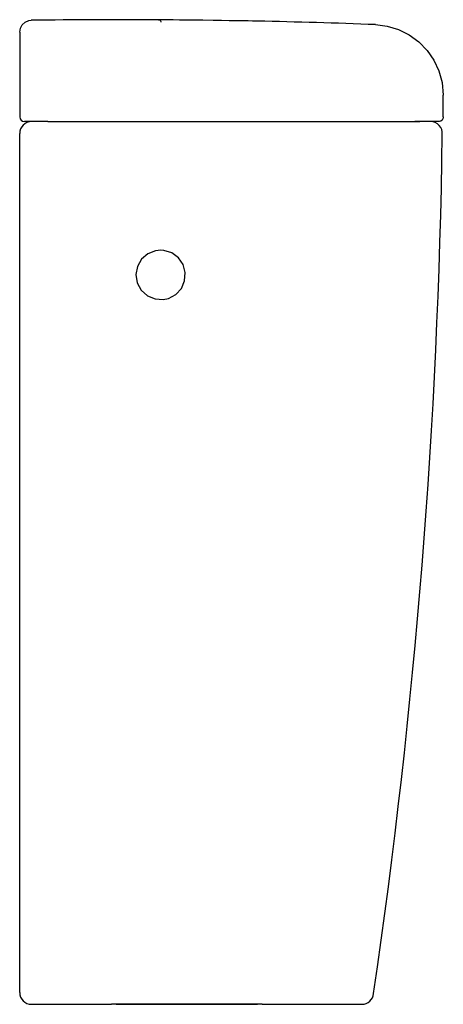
# Model space of a CAD drawing. Header units: millimetres. Extents: x 0 to 0.18, y 0.41 to 0.828.
import ezdxf

# ---------------------------------------------------------------- set-up
doc = ezdxf.new("R2010")
doc.units = ezdxf.units.MM
doc.layers.add('BLOCKS', color=3, linetype='Continuous')

msp = doc.modelspace()

# ---------------------------------------------------------------- linework, layer by layer
at = {"layer": 'BLOCKS'}
for p, q in [((0.05900796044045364, 0.828276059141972), (0.02619221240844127, 0.828276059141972)), ((0.01200000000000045, 0.7849999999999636), (0.1699999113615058, 0.7849999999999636)), ((0.04100000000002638, 0.4099999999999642), (0.1009999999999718, 0.4099999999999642))]:
    msp.add_line(p, q, dxfattribs=at)
at = {"layer": 'BLOCKS', "linetype": 'Continuous'}
for p, q in [((0, 0.8230711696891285), (0, 0.7869999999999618)), ((0.1799999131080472, 0.7869999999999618), (0.1799999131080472, 0.796240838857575)), ((0.01, 0.7849999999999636), (0.002000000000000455, 0.7849999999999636)), ((0.01200000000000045, 0.7849999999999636), (0.004999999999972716, 0.7849999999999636)), ((0.1745974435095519, 0.7849999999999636), (0.1679640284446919, 0.7849999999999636)), ((0.1779999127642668, 0.7849999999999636), (0.1699999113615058, 0.7849999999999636)), ((0, 0.4149999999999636), (0, 0.7799999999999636)), ((0.005, 0.4099999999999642), (0.03900000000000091, 0.4099999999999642)), ((0.1030000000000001, 0.4099999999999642), (0.03900000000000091, 0.4099999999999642)), ((0.1030000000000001, 0.4099999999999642), (0.1453976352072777, 0.4099999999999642))]:
    msp.add_line(p, q, dxfattribs=at)
for points in [[(-2.273736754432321e-15, 0.8230711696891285), (0.0002818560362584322, 0.8247261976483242), (0.001095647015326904, 0.8261946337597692), (0.002349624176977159, 0.8273109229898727), (0.003902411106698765, 0.8279492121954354), (0.004932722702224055, 0.828070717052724)], [(0.101018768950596, 0.8277145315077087), (0.1008782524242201, 0.8277169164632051), (0.1001697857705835, 0.8277288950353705), (0.09889315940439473, 0.8277502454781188), (0.09707659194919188, 0.8277801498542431), (0.09477903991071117, 0.8278171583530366), (0.09205920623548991, 0.8278597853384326), (0.0889998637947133, 0.8279062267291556), (0.08568355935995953, 0.8279547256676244), (0.08220744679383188, 0.8280035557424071), (0.07779231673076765, 0.82806255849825), (0.07431746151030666, 0.8281066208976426), (0.07100306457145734, 0.8281467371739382), (0.06794640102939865, 0.8281820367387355), (0.06522973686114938, 0.8282120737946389), (0.06293573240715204, 0.828236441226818), (0.06112298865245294, 0.8282550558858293), (0.05985021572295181, 0.8282677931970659), (0.05914573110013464, 0.8282747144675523), (0.05900796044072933, 0.828276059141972)], [(0.05900796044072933, 0.828276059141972), (0.05933869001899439, 0.8282177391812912), (0.05963147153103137, 0.8280532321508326), (0.05985328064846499, 0.827801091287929), (0.05997910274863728, 0.8274897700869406), (0.06000220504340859, 0.8272760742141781)], [(0.1511633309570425, 0.8262182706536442), (0.1561789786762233, 0.8255945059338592), (0.1610204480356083, 0.8241433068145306), (0.1655468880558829, 0.8218944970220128), (0.1696350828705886, 0.8189225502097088), (0.1731619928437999, 0.8153022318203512), (0.1760359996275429, 0.8111446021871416), (0.1781657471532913, 0.8065609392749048), (0.179501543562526, 0.801686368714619), (0.1799999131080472, 0.796240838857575)], [(0.1799999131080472, 0.7869999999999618), (0.1799985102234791, 0.7869251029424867), (0.1798610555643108, 0.7862677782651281), (0.1795137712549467, 0.7856930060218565), (0.1789958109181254, 0.7852655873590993), (0.1783655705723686, 0.7850337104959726), (0.1779999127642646, 0.7849999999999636)]]:
    msp.add_lwpolyline(points, dxfattribs=at)
at = {"layer": 'BLOCKS', "linetype": 'Continuous', "flags": 128}
msp.add_lwpolyline([(0.05991895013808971, 0.7303999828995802), (0.05769511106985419, 0.7301658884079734), (0.05442313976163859, 0.7288584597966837), (0.05176776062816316, 0.7265420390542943), (0.05002852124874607, 0.7234782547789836), (0.04940060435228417, 0.7200126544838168), (0.04940052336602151, 0.7200048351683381), (0.0499591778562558, 0.7165191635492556), (0.05164161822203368, 0.7134154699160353), (0.0542545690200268, 0.7110468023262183), (0.0575007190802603, 0.7096777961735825), (0.06101895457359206, 0.7094597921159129), (0.06316700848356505, 0.7099211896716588), (0.06628355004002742, 0.7115633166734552), (0.06868397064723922, 0.7141474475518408), (0.07009375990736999, 0.7173826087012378), (0.07035208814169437, 0.7209019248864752), (0.06943038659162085, 0.7243070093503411), (0.06743387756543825, 0.7272137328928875), (0.06458861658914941, 0.7292950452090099), (0.06121569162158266, 0.7303172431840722), (0.05991895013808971, 0.7303999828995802)], dxfattribs=at)
at = {"layer": 'BLOCKS', "linetype": 'Continuous'}
for centre, radius, start, end in [((0.04260008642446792, -1.971087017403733), 2.799411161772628, 89.66417676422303, 90.77096431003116), ((0.04260008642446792, -1.971087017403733), 2.799411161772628, 87.77746977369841, 88.8042532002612), ((0.002000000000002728, 0.7869999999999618), 0.002, 180, 270), ((0.005, 0.7799999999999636), 0.005, 90.0000000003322, 180), ((0.1745974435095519, 0.7799999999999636), 0.005, 355.566062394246, 90), ((0.005, 0.4149999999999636), 0.005, 180, 270), ((0.1453976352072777, 0.4149999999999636), 0.004999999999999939, 270, 355.2599133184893)]:
    msp.add_arc(centre, radius, start, end, dxfattribs=at)
at = {"layer": 'BLOCKS'}
msp.add_arc((-2.603859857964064, 0.8186060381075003), 2.783715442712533, 351.6548059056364, 359.197409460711, dxfattribs=at)

doc.saveas('drawing.dxf')
